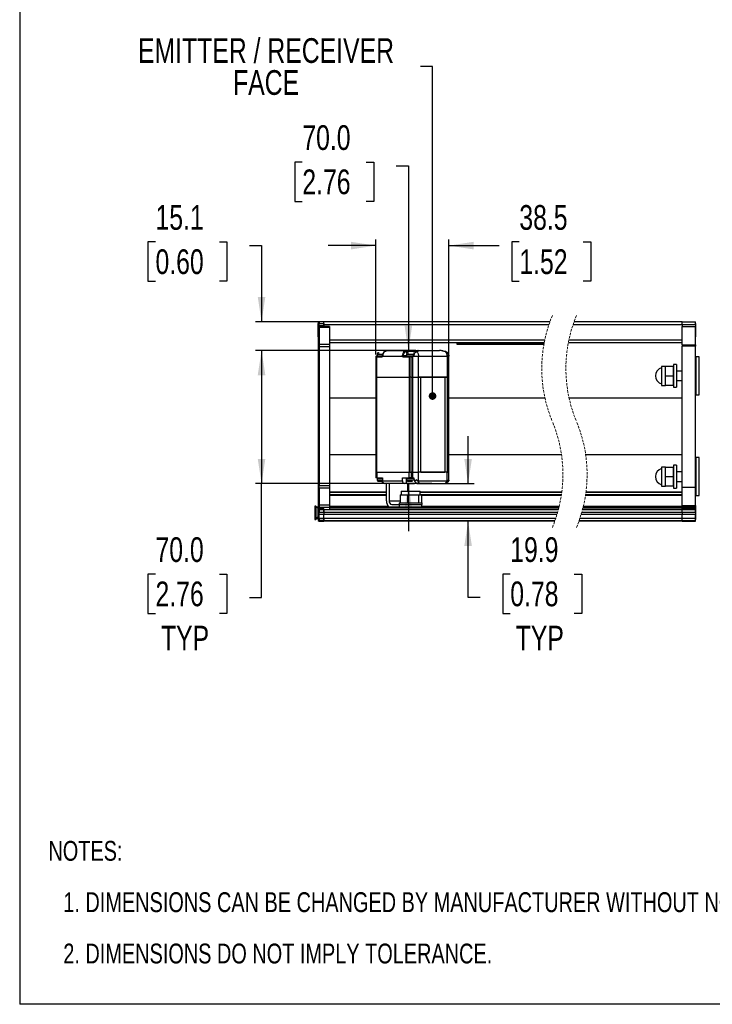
# Model space of a CAD drawing. Header units: millimetres. Extents: x 0 to 1118, y 0 to 864.
# Tile 1 of 22: x 0 to 364, y 0 to 518. Entities that reach past the tile are written whole.
import ezdxf

# ---------------------------------------------------------------- set-up
doc = ezdxf.new("R2010")
doc.units = ezdxf.units.MM
doc.linetypes.add('HIDDEN', pattern=[1.905, 1.27, -0.635])
doc.layers.add('DIMENSIONS', color=140, linetype='Continuous', lineweight=25)
doc.layers.add('TEXT', color=140, linetype='Continuous', lineweight=25)
doc.styles.add('SLDTEXTSTYLE0', font='TXT', dxfattribs={"width": 0.75})
doc.dimstyles.new('SLDDIMSTYLE0', dxfattribs={"dimtxt": 13, "dimasz": 13, "dimexe": 0, "dimexo": 0.0625, "dimgap": 3.25, "dimtad": 0, "dimtih": 1, "dimtoh": 1, "dimdec": 1, "dimrnd": 1e-09, "dimzin": 12, "dimdsep": 46, "dimtxsty": 'SLDTEXTSTYLE0', "dimsah": 1, "dimcen": 0.09, "dimadec": 0, "dimazin": 3, "dimtfac": 1, "dimtdec": 1, "dimtmove": 0, "dimatfit": 0, "dimfxl": 0, "dimfrac": 2, "dimtolj": 1, "dimtzin": 12, "dimarcsym": 0})
doc.dimstyles.new('SLDDIMSTYLE1', dxfattribs={"dimtxt": 13, "dimasz": 13, "dimexe": 0, "dimexo": 0.0625, "dimgap": 3.25, "dimtad": 0, "dimtih": 1, "dimtoh": 1, "dimdec": 1, "dimrnd": 1e-09, "dimzin": 4, "dimdsep": 46, "dimtxsty": 'SLDTEXTSTYLE0', "dimsah": 1, "dimcen": 0.09, "dimadec": 0, "dimazin": 1, "dimtfac": 1, "dimtdec": 1, "dimtofl": 0, "dimtmove": 0, "dimatfit": 3, "dimfxl": 0, "dimfrac": 2, "dimtolj": 1, "dimtzin": 12, "dimarcsym": 0})
doc.dimstyles.new('SLDDIMSTYLE2', dxfattribs={"dimtxt": 13, "dimasz": 13, "dimexe": 0, "dimexo": 0.0625, "dimgap": 3.25, "dimtad": 0, "dimtih": 1, "dimtoh": 1, "dimdec": 1, "dimrnd": 1e-09, "dimzin": 4, "dimdsep": 46, "dimtxsty": 'SLDTEXTSTYLE0', "dimsah": 1, "dimcen": 0.09, "dimadec": 0, "dimazin": 1, "dimtfac": 1, "dimtdec": 1, "dimtmove": 0, "dimatfit": 0, "dimfxl": 0, "dimfrac": 2, "dimtolj": 1, "dimtzin": 12, "dimarcsym": 0})
doc.dimstyles.new('SLDDIMSTYLE3', dxfattribs={"dimtxt": 0.18, "dimasz": 4, "dimexe": 0, "dimexo": 0.0625, "dimgap": 0, "dimtad": 0, "dimtih": 1, "dimtoh": 1, "dimdec": 0, "dimrnd": 1e-09, "dimzin": 0, "dimdsep": 46, "dimtxsty": 'Standard', "dimblk1": 'DOT', "dimblk2": 'DOT', "dimsah": 1, "dimcen": 0.09, "dimadec": 0, "dimazin": 0, "dimtfac": 4, "dimtdec": 0, "dimtofl": 0, "dimtmove": 0, "dimatfit": 3, "dimldrblk": 'DOT', "dimfxl": 0, "dimfrac": 2, "dimtolj": 1, "dimtzin": 0, "dimarcsym": 0})

# ---------------------------------------------------------------- blocks, each defined once
blk = doc.blocks.new('SW_NOTE_0_2')
at = {"layer": 'TEXT', "color": 0, "attachment_point": 1, "style": 'SLDTEXTSTYLE0'}
for s, insert, char_height in [('NOTES:', (0, 13.46), 10.439), ('1. DIMENSIONS CAN BE CHANGED BY MANUFACTURER WITHOUT NOTICE.', (7.83, -13.54), 10.4394), ('2. DIMENSIONS DO NOT IMPLY TOLERANCE.', (7.83, -40.54), 10.4394)]:
    blk.add_mtext(s, dxfattribs=dict(at, insert=insert, char_height=char_height))
blk = doc.blocks.new('_D')
at = {"layer": 'DIMENSIONS'}
for p, q in [((71.47, 400.91), (67.51, 400.91)), ((67.51, 400.91), (67.51, 380.27)), ((105.09, 400.91), (109.05, 400.91)), ((109.05, 400.91), (109.05, 380.27)), ((120.93, 398.99), (127.28, 398.99)), ((127.28, 398.99), (127.28, 358.99)), ((67.51, 380.27), (71.47, 380.27)), ((109.05, 380.27), (105.09, 380.27)), ((158.84, 358.99), (124.1, 358.99)), ((191.85, 343.85), (124.1, 343.85)), ((127.28, 343.85), (127.28, 318.85))]:
    blk.add_line(p, q, dxfattribs=at)
for points in [[(127.28, 358.99), (129.28, 371.99), (125.28, 371.99)], [(127.28, 343.85), (125.28, 330.85), (129.28, 330.85)]]:
    blk.add_solid(points, dxfattribs=at)
at = {"layer": 'DIMENSIONS', "char_height": 13, "attachment_point": 1, "style": 'SLDTEXTSTYLE0'}
for s, insert in [('15.1', (71.47, 420.3)), ('0.60', (71.47, 397.03))]:
    blk.add_mtext(s, dxfattribs=dict(at, insert=insert))
blk = doc.blocks.new('_D_1')
at = {"layer": 'DIMENSIONS'}
for p, q in [((208.4, 343.85), (124.1, 343.85)), ((127.28, 343.85), (127.28, 273.85)), ((216.83, 273.85), (124.1, 273.85)), ((127.28, 213.99), (127.28, 273.85)), ((71.47, 226.22), (67.51, 226.22)), ((67.51, 226.22), (67.51, 205.59)), ((105.09, 226.22), (109.05, 226.22)), ((109.05, 226.22), (109.05, 205.59)), ((120.93, 213.99), (127.28, 213.99)), ((67.51, 205.59), (71.47, 205.59)), ((109.05, 205.59), (105.09, 205.59))]:
    blk.add_line(p, q, dxfattribs=at)
for points in [[(127.28, 343.85), (125.28, 330.85), (129.28, 330.85)], [(127.28, 273.85), (129.28, 286.85), (125.28, 286.85)]]:
    blk.add_solid(points, dxfattribs=at)
at = {"layer": 'DIMENSIONS', "char_height": 13, "attachment_point": 1, "style": 'SLDTEXTSTYLE0'}
for s, insert in [('70.0', (71.47, 245.62)), ('2.76', (71.47, 222.34)), ('TYP', (74.34, 199.07))]:
    blk.add_mtext(s, dxfattribs=dict(at, insert=insert))
blk = doc.blocks.new('_D_2')
at = {"layer": 'DIMENSIONS'}
for p, q in [((235.97, 273.85), (235.97, 298.85)), ((224.31, 273.85), (239.15, 273.85)), ((235.97, 213.99), (235.97, 253.99)), ((258.16, 226.22), (254.19, 226.22)), ((254.19, 226.22), (254.19, 205.59)), ((291.77, 226.22), (295.74, 226.22)), ((295.74, 226.22), (295.74, 205.59)), ((242.32, 213.99), (235.97, 213.99)), ((254.19, 205.59), (258.16, 205.59)), ((295.74, 205.59), (291.77, 205.59))]:
    blk.add_line(p, q, dxfattribs=at)
for points in [[(235.97, 273.85), (237.97, 286.85), (233.97, 286.85)], [(235.97, 253.99), (233.97, 240.99), (237.97, 240.99)]]:
    blk.add_solid(points, dxfattribs=at)
at = {"layer": 'DIMENSIONS', "char_height": 13, "attachment_point": 1, "style": 'SLDTEXTSTYLE0'}
for s, insert in [('19.9', (258.16, 245.62)), ('0.78', (258.16, 222.34)), ('TYP', (261.02, 199.07))]:
    blk.add_mtext(s, dxfattribs=dict(at, insert=insert))
blk = doc.blocks.new('_D_3')
at = {"layer": 'DIMENSIONS'}
for p, q in [((187.36, 398.99), (162.36, 398.99)), ((187.36, 341.72), (187.36, 402.17)), ((225.85, 342.12), (225.85, 402.17)), ((225.85, 398.99), (252.37, 398.99)), ((262.93, 400.91), (258.97, 400.91)), ((258.97, 400.91), (258.97, 380.27)), ((296.55, 400.91), (300.51, 400.91)), ((300.51, 400.91), (300.51, 380.27)), ((258.97, 380.27), (262.93, 380.27)), ((300.51, 380.27), (296.55, 380.27))]:
    blk.add_line(p, q, dxfattribs=at)
for points in [[(187.36, 398.99), (174.36, 400.99), (174.36, 396.99)], [(225.85, 398.99), (238.85, 396.99), (238.85, 400.99)]]:
    blk.add_solid(points, dxfattribs=at)
at = {"layer": 'DIMENSIONS', "char_height": 13, "attachment_point": 1, "style": 'SLDTEXTSTYLE0'}
for s, insert in [('38.5', (262.93, 420.3)), ('1.52', (262.93, 397.03))]:
    blk.add_mtext(s, dxfattribs=dict(at, insert=insert))
blk = doc.blocks.new('_D_4')
at = {"layer": 'DIMENSIONS'}
for p, q in [((148.74, 442.91), (144.77, 442.91)), ((144.77, 442.91), (144.77, 422.27)), ((182.35, 442.91), (186.32, 442.91)), ((186.32, 442.91), (186.32, 422.27)), ((198.19, 440.99), (204.54, 440.99)), ((204.54, 440.99), (204.54, 343.85)), ((144.77, 422.27), (148.74, 422.27)), ((186.32, 422.27), (182.35, 422.27)), ((204.79, 343.85), (207.71, 343.85)), ((203.74, 273.85), (207.71, 273.85)), ((204.54, 273.85), (204.54, 248.85))]:
    blk.add_line(p, q, dxfattribs=at)
for points in [[(204.54, 343.85), (206.54, 356.85), (202.54, 356.85)], [(204.54, 273.85), (202.54, 260.85), (206.54, 260.85)]]:
    blk.add_solid(points, dxfattribs=at)
at = {"layer": 'DIMENSIONS', "char_height": 13, "attachment_point": 1, "style": 'SLDTEXTSTYLE0'}
for s, insert in [('70.0', (148.74, 462.3)), ('2.76', (148.74, 439.03))]:
    blk.add_mtext(s, dxfattribs=dict(at, insert=insert))
blk = doc.blocks.new('SW_NOTE_0_3')
at = {"layer": 'TEXT', "color": 0, "char_height": 13, "attachment_point": 2, "style": 'SLDTEXTSTYLE0'}
for s, insert in [('EMITTER / RECEIVER', (-81.3, 14.89)), ('FACE', (-81.27, -1.92))]:
    blk.add_mtext(s, dxfattribs=dict(at, insert=insert))
blk = doc.blocks.new('_Dot')
at = {"color": 0, "linetype": 'ByBlock', "lineweight": -2}
blk.add_line((-0.5, 0), (-1, 0), dxfattribs=at)
at = {"color": 0, "linetype": 'ByBlock', "const_width": 0.5}
blk.add_lwpolyline([(-0.25, 0, 1), (0.25, 0, 1)], format="xyb", close=True, dxfattribs=at)

msp = doc.modelspace()

# ---------------------------------------------------------------- linework, layer by layer
at = {"color": 7, "linetype": 'Continuous'}
for p in [(-0.00051, 863.60028), (1117.59949, 0.00028)]:
    msp.add_line(p, (-0.00051, 0.00028), dxfattribs=at)
for p, q in [((157.09449, 350.99154), (157.09449, 357.99154)), ((157.09449, 357.99154), (157.10736, 357.99154)), ((157.60745, 358.99154), (157.10736, 358.49155)), ((157.10736, 358.49155), (157.10736, 357.99154)), ((157.10736, 357.99154), (157.60745, 357.99154)), ((157.10736, 357.99154), (157.10736, 356.99154)), ((157.60745, 358.99154), (157.60745, 357.99154)), ((160.10738, 358.99154), (157.60745, 358.99154)), ((157.60745, 356.99154), (157.60745, 357.99154)), ((157.60745, 357.99154), (160.10738, 357.99154)), ((160.10738, 357.99154), (160.10738, 358.99154)), ((160.10738, 357.99154), (160.10738, 356.99154)), ((279.06991, 358.99154), (160.10774, 358.99154)), ((160.10774, 357.49155), (160.10774, 358.99154)), ((160.10774, 357.49155), (278.54482, 357.49155)), ((160.10774, 356.49154), (160.10774, 357.49155)), ((291.24482, 357.49155), (348.67005, 357.49155)), ((348.67005, 358.99154), (291.76991, 358.99154)), ((348.67005, 358.99154), (355.67002, 358.99154)), ((348.67005, 357.49155), (348.67005, 358.99154)), ((348.67005, 357.49155), (355.67002, 357.49155)), ((348.67005, 357.49155), (348.67005, 356.49154)), ((355.67002, 357.49155), (355.67002, 358.99154)), ((355.67002, 357.99154), (355.8455, 357.99154)), ((355.67002, 357.49155), (355.67002, 356.49154)), ((355.8455, 350.99154), (355.8455, 357.99154)), ((157.10736, 356.99154), (157.60745, 356.99154)), ((157.10736, 356.99154), (157.10736, 355.99154)), ((157.60745, 356.49154), (157.10736, 355.99154)), ((157.10736, 355.69865), (157.60745, 356.0522)), ((157.10736, 355.99154), (157.10736, 355.69865)), ((157.10736, 355.69865), (157.10736, 346.57733)), ((157.60745, 356.49154), (157.60745, 356.99154)), ((157.60745, 356.99154), (160.10738, 356.99154)), ((157.60745, 356.49154), (157.60745, 356.0522)), ((163.10741, 356.49154), (157.60745, 356.49154)), ((157.60745, 356.0522), (157.60745, 346.93089)), ((157.60745, 356.0522), (163.10741, 356.0522)), ((160.10738, 356.99154), (160.10738, 356.49154)), ((163.10741, 356.49154), (163.10741, 356.0522)), ((163.10741, 356.0522), (163.10741, 346.93089)), ((348.67005, 356.49154), (355.67002, 356.49154)), ((348.67005, 346.78444), (348.67005, 356.49154)), ((355.67002, 346.78444), (355.67002, 356.49154)), ((157.10736, 350.99154), (157.09449, 350.99154)), ((157.60745, 346.93089), (157.10736, 346.57733)), ((157.60745, 346.93089), (157.60745, 345.87022)), ((163.10741, 346.93089), (157.60745, 346.93089)), ((163.10741, 349.49155), (276.34449, 349.49155)), ((163.10741, 347.99155), (276.03967, 347.99155)), ((163.10741, 346.93089), (163.10741, 345.87022)), ((230.27969, 347.89624), (230.27969, 347.99155)), ((276.02142, 347.89624), (230.27969, 347.89624)), ((230.27969, 347.89624), (230.27969, 347.6079)), ((275.967, 347.6079), (230.27969, 347.6079)), ((230.27969, 346.9023), (230.27969, 347.6079)), ((288.73967, 347.99155), (348.67005, 347.99155)), ((289.04449, 349.49155), (348.67005, 349.49155)), ((355.8455, 350.99154), (355.67002, 350.99154)), ((157.10736, 346.57733), (157.10736, 345.87022)), ((157.10736, 345.87022), (157.60745, 345.87022)), ((157.10736, 345.87022), (157.10736, 272.61286)), ((157.60745, 345.87022), (163.10741, 345.87022)), ((157.60745, 345.87022), (157.60745, 272.61286)), ((163.10741, 345.87022), (163.10741, 272.61286)), ((188.0417, 341.75081), (188.0417, 340.91748)), ((191.15103, 341.75081), (188.0417, 341.75081)), ((188.87497, 342.58414), (189.13568, 342.58414)), ((193.12264, 343.84547), (203.51709, 343.84547)), ((203.51709, 343.84547), (209.67115, 343.84547)), ((203.59803, 341.75081), (203.59803, 340.91748)), ((207.37887, 341.75081), (203.59803, 341.75081)), ((203.79985, 343.44546), (209.27967, 343.44546)), ((203.79985, 342.29463), (203.79985, 343.44546)), ((204.43131, 342.58414), (204.69202, 342.58414)), ((207.27647, 342.58414), (207.76464, 342.58414)), ((208.85361, 343.26401), (208.59326, 343.22145)), ((209.067, 343.17637), (208.82465, 343.13617)), ((209.67115, 343.84547), (220.90961, 343.84547)), ((224.32364, 343.22085), (224.04696, 343.26347)), ((224.18476, 343.17637), (224.44857, 343.13617)), ((275.83892, 346.9023), (230.27969, 346.9023)), ((348.67005, 346.78444), (355.67002, 346.78444)), ((348.67005, 346.78444), (348.67005, 346.07733)), ((355.67002, 346.07733), (348.67005, 346.07733)), ((348.67005, 271.99155), (348.67005, 346.07733)), ((355.67002, 346.78444), (355.67002, 346.07733)), ((355.67002, 271.99155), (355.67002, 346.07733)), ((187.9455, 340.44547), (187.3597, 340.44547)), ((187.3597, 340.44547), (187.3597, 329.84547)), ((188.22826, 340.84546), (187.75965, 340.84546)), ((187.9455, 340.44547), (190.43554, 340.44547)), ((187.9455, 329.84547), (187.9455, 340.44547)), ((190.88031, 340.91748), (188.0417, 340.91748)), ((190.71842, 340.84546), (188.22826, 340.84546)), ((188.7926, 340.91748), (188.79164, 340.89547)), ((188.79164, 340.89547), (188.79164, 340.84546)), ((190.84514, 340.89547), (188.79164, 340.89547)), ((190.92549, 340.84546), (201.47158, 340.84546)), ((201.96141, 340.44547), (204.92054, 340.44547)), ((201.98334, 341.24547), (203.59803, 341.24547)), ((205.20342, 340.84546), (202.24429, 340.84546)), ((206.82789, 340.91748), (203.59803, 340.91748)), ((204.34893, 340.91748), (204.34798, 340.89547)), ((204.34798, 340.89547), (204.34798, 340.84546)), ((204.98301, 340.89547), (204.34798, 340.89547)), ((206.01584, 340.44547), (204.92054, 340.44547)), ((204.92054, 340.44547), (204.92054, 329.84547)), ((206.15269, 340.84546), (205.20342, 340.84546)), ((206.01584, 340.44547), (206.44749, 340.44547)), ((206.01584, 329.84547), (206.01584, 340.44547)), ((206.79308, 340.89547), (206.09797, 340.89547)), ((206.58423, 340.84546), (206.15269, 340.84546)), ((206.44749, 340.44547), (206.70546, 340.48513)), ((206.6933, 340.84184), (206.52951, 340.81321)), ((206.58423, 340.84546), (206.75434, 340.86531)), ((206.70546, 340.48513), (206.70546, 329.84547)), ((207.28279, 340.84546), (208.38083, 340.84546)), ((208.38083, 340.84546), (209.85283, 340.84546)), ((209.85283, 329.84547), (209.85283, 340.84546)), ((209.85283, 340.84546), (224.97059, 340.84546)), ((224.97059, 340.84546), (224.97059, 329.84547)), ((225.84928, 329.84547), (225.84928, 340.8955)), ((356.00405, 320.49155), (356.00405, 340.49154)), ((357.50406, 340.49154), (356.00405, 340.49154)), ((357.50406, 320.49155), (357.50406, 340.49154)), ((337.8195, 332.99155), (337.50408, 332.99155)), ((339.8196, 335.47106), (337.8195, 335.47106)), ((337.8195, 335.47106), (337.8195, 330.47106)), ((339.8196, 335.50538), (344.03007, 335.50538)), ((339.8196, 330.49154), (339.8196, 335.50538)), ((344.03007, 330.49154), (344.03007, 335.50538)), ((344.05606, 332.99155), (344.03007, 332.99155)), ((345.65609, 336.49155), (344.05606, 336.49155)), ((344.05606, 336.49155), (344.05606, 330.49154)), ((345.65609, 336.49155), (345.65609, 330.49154)), ((348.67005, 332.99155), (345.65609, 332.99155)), ((356.00405, 332.99155), (355.67002, 332.99155)), ((187.3597, 329.84547), (187.3597, 279.84546)), ((187.9455, 329.84547), (187.3597, 329.84547)), ((187.9455, 279.84546), (187.9455, 329.84547)), ((187.9455, 329.84547), (204.92054, 329.84547)), ((204.92054, 329.84547), (204.92054, 279.84546)), ((206.01584, 329.84547), (204.92054, 329.84547)), ((206.01584, 279.84546), (206.01584, 329.84547)), ((206.01584, 329.84547), (206.70546, 329.84547)), ((206.70546, 329.84547), (206.70546, 279.84546)), ((206.70546, 329.84547), (209.85283, 329.84547)), ((209.85283, 279.84546), (209.85283, 329.84547)), ((209.85283, 329.84547), (211.04778, 329.84547)), ((224.97059, 329.84547), (209.85283, 329.84547)), ((211.04778, 279.84546), (211.04778, 329.84547)), ((211.04778, 329.84547), (223.77564, 329.84547)), ((223.77564, 329.84547), (223.77564, 279.84546)), ((223.77564, 329.84547), (224.97059, 329.84547)), ((224.97059, 329.84547), (224.97059, 279.84546)), ((224.97059, 329.84547), (225.84928, 329.84547)), ((225.84928, 279.84546), (225.84928, 329.84547)), ((337.50408, 327.99154), (337.8195, 327.99154)), ((337.8195, 330.47106), (337.8195, 325.47107)), ((339.8196, 330.49154), (344.03007, 330.49154)), ((339.8196, 325.47772), (339.8196, 330.49154)), ((344.03007, 325.47772), (344.03007, 330.49154)), ((344.03007, 327.99154), (344.05606, 327.99154)), ((344.05606, 330.49154), (344.05606, 324.49154)), ((345.65609, 330.49154), (345.65609, 324.49154)), ((345.65609, 327.99154), (348.67005, 327.99154)), ((355.67002, 327.99154), (356.00405, 327.99154)), ((337.8195, 325.47107), (339.85286, 325.47107)), ((344.03007, 325.47772), (339.8196, 325.47772)), ((344.05606, 324.49154), (345.65609, 324.49154)), ((163.10741, 318.99154), (187.3597, 318.99154)), ((225.84928, 318.99154), (276.3822, 318.99154)), ((289.0822, 318.99154), (348.67005, 318.99154)), ((356.00405, 320.49155), (357.50406, 320.49155)), ((187.3597, 288.99154), (163.10741, 288.99154)), ((285.13141, 288.99154), (225.84928, 288.99154)), ((348.67005, 288.99154), (297.83141, 288.99154)), ((357.50406, 287.49154), (356.00405, 287.49154)), ((356.00405, 267.49154), (356.00405, 287.49154)), ((357.50406, 267.49154), (357.50406, 287.49154)), ((187.3597, 279.84546), (187.9455, 279.84546)), ((187.3597, 279.84546), (187.3597, 276.84547)), ((187.9455, 279.84546), (204.92054, 279.84546)), ((187.9455, 279.84546), (187.9455, 276.84547)), ((204.92054, 279.84546), (206.01584, 279.84546)), ((204.92054, 276.84547), (204.92054, 279.84546)), ((206.70546, 279.84546), (206.01584, 279.84546)), ((206.01584, 279.84546), (206.01584, 276.84547)), ((206.70546, 279.84546), (209.85283, 279.84546)), ((206.70546, 279.84546), (206.70546, 276.84547)), ((211.04778, 279.84546), (209.85283, 279.84546)), ((209.85283, 275.34546), (209.85283, 279.84546)), ((224.97059, 279.84546), (209.85283, 279.84546)), ((211.04778, 279.84546), (223.77564, 279.84546)), ((224.97059, 279.84546), (223.77564, 279.84546)), ((224.97059, 279.84546), (225.84928, 279.84546)), ((224.97059, 275.34546), (224.97059, 279.84546)), ((225.84928, 275.71234), (225.84928, 279.84546)), ((337.8195, 279.99155), (337.50408, 279.99155)), ((339.8196, 282.47106), (337.8195, 282.47106)), ((337.8195, 282.47106), (337.8195, 277.47106)), ((339.8196, 282.50537), (344.03007, 282.50537)), ((339.8196, 277.49154), (339.8196, 282.50537)), ((344.03007, 277.49154), (344.03007, 282.50537)), ((344.05606, 279.99155), (344.03007, 279.99155)), ((345.65609, 283.49155), (344.05606, 283.49155)), ((344.05606, 283.49155), (344.05606, 277.49154)), ((345.65609, 283.49155), (345.65609, 277.49154)), ((348.67005, 279.99155), (345.65609, 279.99155)), ((356.00405, 279.99155), (355.67002, 279.99155)), ((187.9455, 276.84547), (187.3597, 276.84547)), ((187.9455, 276.84547), (190.98354, 276.84547)), ((188.0417, 276.7165), (188.0417, 275.88316)), ((188.0417, 276.7165), (190.98354, 276.7165)), ((188.0417, 275.88316), (188.77388, 275.88316)), ((188.77388, 275.88316), (190.98354, 275.88316)), ((189.00944, 275.04983), (189.36313, 275.04983)), ((189.29161, 276.84547), (189.29161, 276.7165)), ((189.36313, 275.04983), (191.22101, 275.04983)), ((190.92811, 273.84547), (190.92811, 275.04983)), ((190.98354, 276.84547), (190.98354, 275.34546)), ((190.98354, 275.34546), (201.4134, 275.34546)), ((201.4134, 275.34546), (201.4134, 276.84547)), ((201.4134, 276.84547), (204.92054, 276.84547)), ((203.48478, 273.84547), (203.48478, 276.84547)), ((203.59803, 276.7165), (203.59803, 275.88316)), ((203.59803, 276.7165), (207.44849, 276.7165)), ((203.59803, 275.88316), (204.33022, 275.88316)), ((204.33022, 275.88316), (207.54684, 275.88316)), ((204.56577, 275.04983), (204.91947, 275.04983)), ((204.84794, 276.84547), (204.84794, 276.7165)), ((204.91947, 275.04983), (206.77734, 275.04983)), ((206.01584, 276.84547), (204.92054, 276.84547)), ((206.70546, 276.84547), (206.01584, 276.84547)), ((206.70546, 276.84547), (207.44849, 276.84547)), ((207.348, 276.7165), (207.348, 276.84547)), ((207.44849, 276.84547), (207.44849, 276.51201)), ((207.76464, 275.04983), (207.65353, 275.04983)), ((207.92009, 274.93309), (208.97831, 273.95546)), ((210.19138, 274.3794), (208.6059, 275.84061)), ((209.85283, 275.34546), (224.97059, 275.34546)), ((224.41698, 274.00372), (225.70361, 275.18937)), ((225.7023, 275.19073), (225.8401, 275.32742)), ((337.50408, 274.99154), (337.8195, 274.99154)), ((337.8195, 277.47106), (337.8195, 272.47106)), ((339.8196, 277.49154), (344.03007, 277.49154)), ((339.8196, 272.47771), (339.8196, 277.49154)), ((344.03007, 272.47771), (344.03007, 277.49154)), ((344.03007, 274.99154), (344.05606, 274.99154)), ((344.05606, 277.49154), (344.05606, 271.49154)), ((345.65609, 277.49154), (345.65609, 271.49154)), ((345.65609, 274.99154), (348.67005, 274.99154)), ((355.67002, 274.99154), (356.00405, 274.99154)), ((157.10736, 272.61286), (157.60745, 272.61286)), ((157.10736, 272.61286), (157.10736, 271.19865)), ((157.60745, 271.5522), (157.10736, 271.19865)), ((157.10736, 271.19865), (157.10736, 262.07733)), ((157.60745, 271.5522), (157.60745, 272.61286)), ((163.10741, 272.61286), (157.60745, 272.61286)), ((157.60745, 271.5522), (157.60745, 262.43089)), ((157.60745, 271.5522), (163.10741, 271.5522)), ((163.10741, 272.61286), (163.10741, 271.5522)), ((163.10741, 271.5522), (163.10741, 262.43089)), ((163.10741, 269.53261), (193.01654, 269.53261)), ((192.04224, 273.84547), (190.92811, 273.84547)), ((202.4721, 273.84547), (192.04224, 273.84547)), ((193.01654, 264.77102), (193.01654, 273.84547)), ((194.43072, 273.84547), (194.43072, 264.77102)), ((200.78744, 269.91647), (200.78744, 267.91646)), ((200.78744, 269.91647), (210.78743, 269.91647)), ((203.48478, 273.84547), (202.4721, 273.84547)), ((209.67926, 273.84547), (203.48478, 273.84547)), ((204.33022, 269.91647), (204.33022, 273.84547)), ((209.10538, 273.93436), (208.97831, 273.95546)), ((208.97831, 273.95546), (209.04375, 273.9309)), ((209.04375, 273.9309), (209.1415, 273.89562)), ((209.10538, 273.93436), (209.1415, 273.89562)), ((209.1415, 273.89562), (209.67926, 273.84547)), ((209.67926, 273.84547), (223.04381, 273.84547)), ((210.78743, 267.91646), (210.78743, 269.91647)), ((210.78743, 269.53261), (285.29639, 269.53261)), ((223.04381, 273.84547), (224.09571, 273.89105)), ((224.30147, 273.92704), (224.09571, 273.89105)), ((297.99638, 269.53261), (348.67005, 269.53261)), ((337.8195, 272.47106), (339.85286, 272.47106)), ((344.03007, 272.47771), (339.8196, 272.47771)), ((344.05606, 271.49154), (345.65609, 271.49154)), ((348.67005, 271.99155), (355.67002, 271.99155)), ((348.67005, 262.28444), (348.67005, 271.99155)), ((355.67002, 262.28444), (355.67002, 271.99155)), ((193.01654, 269.13261), (163.10741, 269.13261)), ((163.10741, 268.03261), (193.01654, 268.03261)), ((193.01654, 267.63261), (163.10741, 267.63261)), ((194.43072, 264.77102), (200.18078, 264.77102)), ((200.18078, 267.91646), (200.18078, 263.80295)), ((200.18078, 267.91646), (204.27455, 267.91646)), ((204.27455, 263.80295), (204.27455, 267.91646)), ((204.27455, 267.91646), (209.86677, 267.91646)), ((209.86677, 267.91646), (209.86677, 263.80295)), ((209.86677, 267.91646), (211.36511, 267.91646)), ((285.24445, 269.13261), (210.78743, 269.13261)), ((210.78743, 268.03261), (285.08986, 268.03261)), ((211.36511, 267.91646), (211.36511, 263.80295)), ((285.02938, 267.63261), (211.36511, 267.63261)), ((348.67005, 267.63261), (297.72938, 267.63261)), ((297.78986, 268.03261), (348.67005, 268.03261)), ((348.67005, 269.13261), (297.94444, 269.13261)), ((356.00405, 267.49154), (357.50406, 267.49154)), ((155.7783, 261.99971), (155.27834, 261.99971)), ((155.27834, 261.99971), (155.27834, 254.99971)), ((155.7783, 261.99971), (155.7783, 254.99971)), ((157.09449, 260.68349), (155.7783, 261.99971)), ((157.09449, 254.99154), (157.09449, 261.99154)), ((157.09449, 261.99154), (157.10736, 261.99154)), ((157.60745, 262.43089), (157.10736, 262.07733)), ((157.10736, 262.07733), (157.10736, 261.37022)), ((157.10736, 261.37022), (157.60745, 261.37022)), ((157.10736, 261.37022), (157.10736, 260.49154)), ((157.10736, 260.49154), (157.60745, 260.49154)), ((157.10736, 260.49154), (157.10736, 259.49154)), ((157.60745, 259.99154), (157.10736, 259.49154)), ((157.10736, 259.49154), (157.10736, 258.74154)), ((157.60745, 262.43089), (157.60745, 261.37022)), ((163.10741, 262.43089), (157.60745, 262.43089)), ((157.60745, 260.49154), (157.60745, 261.37022)), ((157.60745, 261.37022), (163.10741, 261.37022)), ((157.60745, 259.99154), (157.60745, 260.49154)), ((160.10738, 260.49154), (157.60745, 260.49154)), ((157.60745, 259.99154), (157.60745, 258.74154)), ((160.10738, 259.99154), (157.60745, 259.99154)), ((160.10738, 260.49154), (160.10738, 259.99154)), ((160.10738, 259.99154), (160.10738, 258.74154)), ((163.10741, 259.99154), (160.10738, 259.99154)), ((283.42601, 259.99154), (160.10774, 259.99154)), ((160.10774, 258.74154), (160.10774, 259.99154)), ((163.10741, 262.43089), (163.10741, 261.37022)), ((163.10741, 261.99154), (193.81095, 261.99154)), ((283.8092, 261.49155), (163.10741, 261.49155)), ((163.10741, 261.37022), (163.10741, 259.99154)), ((283.68526, 260.99155), (163.10741, 260.99155)), ((195.8449, 262.77102), (199.73398, 262.77102)), ((199.73398, 262.77102), (211.68376, 262.77102)), ((199.73398, 262.77102), (199.73398, 261.49155)), ((199.77296, 263.80295), (199.77296, 262.80295)), ((199.77296, 263.80295), (211.77293, 263.80295)), ((199.77296, 262.80295), (211.77293, 262.80295)), ((204.30506, 262.80295), (204.30506, 262.77102)), ((209.30506, 262.77102), (209.30506, 262.80295)), ((211.68376, 261.49155), (211.68376, 262.77102)), ((211.68376, 261.99154), (283.92936, 261.99154)), ((211.77293, 262.80295), (211.77293, 263.80295)), ((348.67005, 259.99154), (296.12601, 259.99154)), ((348.67005, 260.99155), (296.38526, 260.99155)), ((348.67005, 261.49155), (296.50919, 261.49155)), ((296.62935, 261.99154), (348.67005, 261.99154)), ((348.67005, 262.28444), (355.67002, 262.28444)), ((348.67005, 262.28444), (348.67005, 261.57733)), ((348.67005, 261.57733), (355.67002, 261.57733)), ((348.67005, 261.57733), (348.67005, 260.99155)), ((348.67005, 260.99155), (355.67002, 260.99155)), ((348.67005, 259.99154), (348.67005, 260.99155)), ((355.67002, 259.99154), (348.67005, 259.99154)), ((348.67005, 258.74154), (348.67005, 259.99154)), ((355.67002, 262.28444), (355.67002, 261.57733)), ((355.67002, 261.99154), (355.8455, 261.99154)), ((355.67002, 260.99155), (355.67002, 261.57733)), ((355.67002, 260.99155), (355.67002, 259.99154)), ((355.67002, 258.74154), (355.67002, 259.99154)), ((355.8455, 254.99154), (355.8455, 261.99154)), ((155.27834, 254.99971), (155.7783, 254.99971)), ((155.7783, 254.99971), (157.09449, 256.31593)), ((157.10736, 254.99154), (157.09449, 254.99154)), ((157.10736, 258.74154), (157.60745, 258.74154)), ((157.10736, 258.74154), (157.10736, 257.50014)), ((157.60745, 257.50014), (157.10736, 257.50014)), ((157.10736, 257.50014), (157.10736, 256.05786)), ((157.10736, 256.05786), (157.60745, 255.5771)), ((157.10736, 256.05786), (157.10736, 254.85706)), ((157.60745, 254.3763), (157.10736, 254.85706)), ((157.10736, 254.85706), (157.10736, 254.49154)), ((157.10736, 254.49154), (157.60745, 253.99155)), ((157.60745, 258.74154), (160.10738, 258.74154)), ((157.60745, 257.50014), (157.60745, 258.74154)), ((160.10738, 257.50014), (157.60745, 257.50014)), ((157.60745, 255.5771), (157.60745, 257.50014)), ((157.60745, 255.5771), (160.10738, 255.5771)), ((157.60745, 255.5771), (157.60745, 254.3763)), ((160.10738, 254.3763), (157.60745, 254.3763)), ((157.60745, 253.99155), (157.60745, 254.3763)), ((157.60745, 253.99155), (160.10738, 253.99155)), ((160.10738, 258.74154), (160.10738, 257.50014)), ((160.10738, 255.5771), (160.10738, 257.50014)), ((160.10738, 256.74971), (160.10774, 256.74971)), ((160.10774, 256.74154), (160.10738, 256.74154)), ((160.10738, 255.5771), (160.10738, 254.3763)), ((160.10738, 253.99155), (160.10738, 254.3763)), ((160.10774, 258.74154), (283.08039, 258.74154)), ((160.10774, 258.74154), (160.10774, 257.50014)), ((282.71311, 257.50014), (160.10774, 257.50014)), ((160.10774, 255.5771), (160.10774, 257.50014)), ((160.10774, 255.5771), (282.09593, 255.5771)), ((160.10774, 254.3763), (160.10774, 255.5771)), ((160.10774, 254.3763), (281.68022, 254.3763)), ((160.10774, 253.99155), (160.10774, 254.3763)), ((281.542, 253.99155), (160.10774, 253.99155)), ((348.67005, 253.99155), (294.24199, 253.99155)), ((294.38021, 254.3763), (348.67005, 254.3763)), ((294.79593, 255.5771), (348.67005, 255.5771)), ((348.67005, 257.50014), (295.41311, 257.50014)), ((295.78039, 258.74154), (348.67005, 258.74154)), ((348.67005, 258.74154), (355.67002, 258.74154)), ((348.67005, 258.74154), (348.67005, 257.50014)), ((355.67002, 257.50014), (348.67005, 257.50014)), ((348.67005, 255.5771), (348.67005, 257.50014)), ((348.67005, 255.5771), (355.67002, 255.5771)), ((348.67005, 254.3763), (348.67005, 255.5771)), ((348.67005, 254.3763), (355.67002, 254.3763)), ((348.67005, 253.99155), (348.67005, 254.3763)), ((348.67005, 253.99155), (355.67002, 253.99155)), ((355.67002, 258.74154), (355.67002, 257.50014)), ((355.67002, 255.5771), (355.67002, 257.50014)), ((355.67002, 254.3763), (355.67002, 255.5771)), ((355.8455, 254.99154), (355.67002, 254.99154)), ((355.67002, 253.99155), (355.67002, 254.3763))]:
    msp.add_line(p, q)
at = {"flags": 128}
for points in [[(206.01584, 340.44547), (206.01846, 340.52351), (206.02633, 340.59853), (206.03896, 340.66769), (206.05589, 340.72831), (206.07663, 340.77805), (206.10036, 340.81502), (206.12599, 340.83777), (206.15269, 340.84546)], [(206.44749, 340.44547), (206.45012, 340.52351), (206.45786, 340.59853), (206.4705, 340.66769), (206.48755, 340.72831), (206.50829, 340.77805), (206.53189, 340.81502), (206.55764, 340.83777), (206.58423, 340.84546)], [(225.77811, 340.84549), (225.6992, 340.84549), (225.40439, 340.84547), (224.97059, 340.84546)]]:
    msp.add_lwpolyline(points, dxfattribs=at)
at = {"color": 7, "linetype": 'HIDDEN', "lineweight": 18}
for centre, start, end in [((347.11595, 334.32904), 157.3801351, 202.6198649), ((359.81595, 334.32904), 157.3801351, 202.6198649), ((213.49596, 278.65405), 337.3801351, 22.6198649), ((226.19596, 278.65405), 337.3801351, 22.6198649)]:
    msp.add_arc(centre, 72.3775, start, end, dxfattribs=at)
for centre, radius, start, end in [((188.87494, 341.7509), 0.83324, 89.9979403, 180.006158), ((193.54481, 341.36214), 2.51895, 99.6482438, 181.2545009), ((203.93934, 341.3622), 2.51891, 99.6501006, 181.2558437), ((203.44642, 343.49556), 0.35697, 351.9317746, 78.5811391), ((204.43127, 341.7509), 0.83324, 89.9979403, 180.006158), ((221.39112, 340.93662), 3.58063, 358.5410646, 38.7202347), ((187.75953, 340.44563), 0.39983, 89.9835728, 180.0228309), ((188.29893, 340.49556), 0.35697, 101.4186807, 188.0663934), ((190.78916, 340.49541), 0.35713, 101.4241125, 188.0381931), ((190.69169, 341.12824), 0.28404, 275.4010039, 343.0570024), ((202.31503, 340.49541), 0.35713, 101.4241125, 188.0381931), ((202.27092, 341.12811), 0.2839, 196.9271914, 264.6189849), ((204.09113, 341.08228), 0.23697, 224.0645006, 267.9704025), ((205.27416, 340.49541), 0.35713, 101.4241125, 188.0381931), ((338.99025, 330.49143), 4.42194, 105.371757, 180.0887067), ((338.99009, 330.49155), 4.42178, 180.0902709, 254.5080471), ((338.99026, 277.49142), 4.42196, 105.3719299, 180.0885338), ((188.87493, 275.88306), 0.83323, 179.9930582, 270.0027155), ((192.2978, 275.14945), 1.3288, 171.5174068, 258.9114548), ((202.74963, 275.16496), 1.34837, 172.3068199, 258.1220417), ((204.43126, 275.88306), 0.83323, 179.9930582, 270.0027155), ((211.17643, 276.76558), 3.73655, 183.8912306, 209.3684154), ((204.43016, 268.84588), 8.14635, 50.4225164, 59.1634719), ((207.45354, 272.87347), 3.12467, 28.8126316, 46.0955898), ((219.98238, 281.31498), 8.08295, 300.9016009, 310.0188776), ((223.44709, 275.95465), 2.17862, 292.5620046, 328.8771682), ((223.03527, 277.3004), 3.05505, 314.590938, 331.4561618), ((338.99009, 277.49154), 4.42178, 180.0901498, 254.5080473), ((197.67639, 264.62634), 4.6621, 178.2216639, 222.2525077), ((196.19849, 264.52102), 1.78536, 171.9505836, 258.5769979)]:
    msp.add_arc(centre, radius, start, end)
for points, knots in [([(192.83975, 343.44546), (192.62631, 343.41306), (192.16189, 343.34257), (191.5866, 342.81736), (191.17571, 342.09581), (191.07432, 341.53077), (191.02312, 341.24547)], [0, 0, 0, 0, 0.205534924, 0.447208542, 0.720879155, 1, 1, 1, 1]), ([(201.98334, 341.24547), (202.03455, 341.53077), (202.13596, 342.09578), (202.54669, 342.81739), (203.12199, 343.34256), (203.58641, 343.41306), (203.79985, 343.44546)], [0, 0, 0, 0, 0.279126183, 0.552782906, 0.794461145, 1, 1, 1, 1]), ([(208.14503, 342.71962), (208.09398, 342.69941), (207.88493, 342.61665), (207.60614, 342.28996), (207.33732, 341.80986), (207.26139, 341.43514), (207.22295, 341.24545)], [0, 0, 0, 0, 0.090515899, 0.370666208, 0.681411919, 1, 1, 1, 1]), ([(208.82465, 343.13617), (208.66003, 343.07673), (208.31375, 342.95168), (207.9112, 342.51791), (207.60569, 341.96138), (207.51698, 341.52988), (207.47102, 341.30634)], [0, 0, 0, 0, 0.215616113, 0.453572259, 0.716910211, 1, 1, 1, 1]), ([(208.82465, 343.13617), (208.801, 343.15715), (208.75599, 343.19707), (208.67301, 343.22772), (208.58962, 343.22647), (208.51368, 343.19111), (208.45324, 343.12682), (208.41185, 343.04064), (208.39026, 342.93888), (208.39411, 342.8675), (208.39609, 342.83073)], [0, 0, 0, 0, 0.1286773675, 0.2449259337, 0.3534292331, 0.4620278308, 0.5787411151, 0.7080238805, 0.8495886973, 1, 1, 1, 1]), ([(209.45264, 343.63624), (209.40851, 343.55812), (209.27391, 343.31982), (208.99006, 343.2814), (208.79925, 343.25557)], [0, 0, 0, 0, 0.3278168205, 1, 1, 1, 1]), ([(209.067, 343.17637), (209.04623, 343.19446), (209.00355, 343.23163), (208.92764, 343.26437), (208.87521, 343.26174), (208.85206, 343.26058)], [0, 0, 0, 0, 0.3459968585, 0.7112347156, 1, 1, 1, 1]), ([(209.81456, 343.75622), (209.80596, 343.68816), (209.78361, 343.51121), (209.49444, 343.27656), (209.22872, 343.21428), (209.067, 343.17637)], [0, 0, 0, 0, 0.196557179, 0.511036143, 1, 1, 1, 1]), ([(209.067, 343.17637), (209.18407, 343.02244), (209.42628, 342.70398), (209.66424, 342.13159), (209.82364, 341.50508), (209.84302, 341.06712), (209.85283, 340.84546)], [0, 0, 0, 0, 0.2305048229, 0.4768907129, 0.735243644, 1, 1, 1, 1]), ([(209.27967, 343.44546), (209.28552, 343.49783), (209.2972, 343.60227), (209.38737, 343.73441), (209.51679, 343.8273), (209.61979, 343.83942), (209.67115, 343.84547)], [0, 0, 0, 0, 0.252489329, 0.503541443, 0.752438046, 1, 1, 1, 1]), ([(209.34797, 343.37241), (209.34958, 343.40008), (209.35302, 343.45915), (209.39076, 343.54618), (209.45745, 343.62712), (209.52225, 343.658), (209.55564, 343.67391)], [0, 0, 0, 0, 0.212206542, 0.452999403, 0.718190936, 1, 1, 1, 1]), ([(209.74876, 343.79866), (209.73041, 343.79988), (209.66986, 343.8039), (209.61295, 343.78062), (209.57328, 343.7644)], [0, 0, 0, 0, 0.3030885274, 1, 1, 1, 1]), ([(209.67115, 343.84547), (209.74951, 343.82905), (209.82901, 343.81238), (209.81476, 343.75702), (209.81456, 343.75622)], [0, 0, 0, 0, 0.985597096, 1, 1, 1, 1]), ([(224.18476, 343.17637), (223.92269, 343.22486), (223.39023, 343.32338), (222.60063, 343.57216), (221.77445, 343.7867), (221.19871, 343.82582), (220.90961, 343.84547)], [0, 0, 0, 0, 0.238397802, 0.484353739, 0.741067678, 1, 1, 1, 1]), ([(224.01072, 343.26052), (223.79408, 343.29543), (223.32282, 343.37136), (222.59143, 343.57942), (222.03799, 343.73792), (221.72522, 343.76487), (221.69555, 343.76743)], [0, 0, 0, 0, 0.277231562, 0.603061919, 0.962345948, 1, 1, 1, 1]), ([(223.99534, 343.26092), (224.02028, 343.26272), (224.06984, 343.26628), (224.13752, 343.23087), (224.16911, 343.19442), (224.18476, 343.17637)], [0, 0, 0, 0, 0.338254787, 0.672201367, 1, 1, 1, 1]), ([(224.32304, 343.21911), (224.34537, 343.21235), (224.39517, 343.19727), (224.42959, 343.15789), (224.44857, 343.13617)], [0, 0, 0, 0, 0.448414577, 1, 1, 1, 1]), ([(224.44857, 343.13617), (224.61319, 343.07672), (224.95949, 342.95165), (225.36201, 342.51777), (225.6677, 341.96124), (225.7563, 341.52963), (225.80219, 341.30604)], [0, 0, 0, 0, 0.215596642, 0.453543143, 0.716912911, 1, 1, 1, 1]), ([(225.12556, 341.24545), (225.08474, 341.43239), (225.00411, 341.80167), (224.82242, 342.20221), (224.65298, 342.36044), (224.62083, 342.39047)], [0, 0, 0, 0, 0.453758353, 0.896335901, 1, 1, 1, 1]), ([(190.43554, 340.44547), (190.48534, 340.45085), (190.58836, 340.46198), (190.72674, 340.5505), (190.84673, 340.67833), (190.89842, 340.78803), (190.92549, 340.84546)], [0, 0, 0, 0, 0.222024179, 0.459375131, 0.716941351, 1, 1, 1, 1]), ([(190.92549, 340.84546), (190.90154, 340.86705), (190.86226, 340.90245), (190.82055, 340.97187), (190.83768, 340.98987), (190.83906, 340.99133)], [0, 0, 0, 0, 0.5894947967, 0.9667738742, 1, 1, 1, 1]), ([(190.90856, 341.29109), (190.9013, 341.23806), (190.88726, 341.13551), (190.85259, 341.038), (190.83584, 340.99091)], [0, 0, 0, 0, 0.517090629, 1, 1, 1, 1]), ([(190.83906, 340.99133), (190.84961, 341.00613), (190.87856, 341.04675), (190.93043, 341.04596), (190.9634, 341.04546)], [0, 0, 0, 0, 0.364376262, 1, 1, 1, 1]), ([(191.02312, 341.24547), (190.99821, 341.24973), (190.96329, 341.25571), (190.89223, 341.29022), (190.96651, 341.31065), (191.00138, 341.30852), (191.02646, 341.30699)], [0, 0, 0, 0, 0.361233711, 0.506379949, 0.644935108, 1, 1, 1, 1]), ([(191.02646, 341.30699), (191.01603, 341.22687), (190.99562, 341.07011), (190.94852, 340.91923), (190.92549, 340.84546)], [0, 0, 0, 0, 0.5110891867, 1, 1, 1, 1]), ([(201.47158, 340.84546), (201.45038, 340.91923), (201.40701, 341.0701), (201.41629, 341.22687), (201.42103, 341.30699)], [0, 0, 0, 0, 0.488937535, 1, 1, 1, 1]), ([(201.42103, 341.30699), (201.46421, 341.3059), (201.55837, 341.3035), (201.70304, 341.28965), (201.84765, 341.27184), (201.94058, 341.25378), (201.98334, 341.24547)], [0, 0, 0, 0, 0.228708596, 0.498704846, 0.769343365, 1, 1, 1, 1]), ([(201.99932, 341.04545), (201.95676, 341.04187), (201.86379, 341.03404), (201.72545, 340.9887), (201.58904, 340.92915), (201.50921, 340.87228), (201.47158, 340.84547)], [0, 0, 0, 0, 0.223206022, 0.487564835, 0.758426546, 1, 1, 1, 1]), ([(201.47158, 340.84547), (201.49857, 340.78847), (201.55043, 340.67895), (201.66969, 340.55095), (201.80811, 340.46163), (201.91126, 340.45076), (201.96141, 340.44547)], [0, 0, 0, 0, 0.281257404, 0.540437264, 0.776566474, 1, 1, 1, 1]), ([(201.99932, 341.04545), (201.98901, 341.0783), (201.96848, 341.14377), (201.9784, 341.21165), (201.98334, 341.24547)], [0, 0, 0, 0, 0.501828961, 1, 1, 1, 1]), ([(206.70546, 340.48513), (206.699, 340.50992), (206.68599, 340.5598), (206.6737, 340.63486), (206.66685, 340.70652), (206.67018, 340.75228), (206.67173, 340.77358)], [0, 0, 0, 0, 0.262992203, 0.52927912, 0.78098743, 1, 1, 1, 1]), ([(206.67173, 340.77358), (206.67459, 340.79025), (206.67954, 340.81907), (206.69779, 340.85405), (206.72633, 340.87148), (206.74503, 340.86736), (206.75434, 340.86531)], [0, 0, 0, 0, 0.353749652, 0.61144133, 0.806623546, 1, 1, 1, 1]), ([(207.28279, 340.84546), (207.20537, 340.76807), (207.04103, 340.60379), (206.82155, 340.52618), (206.70546, 340.48513)], [0, 0, 0, 0, 0.471099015, 1, 1, 1, 1]), ([(207.01815, 341.07918), (206.97645, 341.03162), (206.89121, 340.9344), (206.77134, 340.8857), (206.71011, 340.86082)], [0, 0, 0, 0, 0.489258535, 1, 1, 1, 1]), ([(207.28279, 340.84546), (207.2586, 340.86319), (207.20985, 340.89891), (207.14257, 340.95208), (207.07781, 341.0029), (207.04798, 341.03825), (207.00715, 341.06879), (207.03227, 341.08393), (207.0598, 341.06224), (207.08341, 341.05178), (207.09766, 341.04546)], [0, 0, 0, 0, 0.202740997, 0.408479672, 0.59244182, 0.727409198, 0.79527396, 0.818715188, 0.890573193, 1, 1, 1, 1]), ([(207.11006, 341.30285), (207.10158, 341.26357), (207.08405, 341.18238), (207.03925, 341.11238), (207.01612, 341.07625)], [0, 0, 0, 0, 0.483865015, 1, 1, 1, 1]), ([(207.11256, 341.3009), (207.11182, 341.30226), (207.10658, 341.31192), (207.15064, 341.32045), (207.19146, 341.32502), (207.27336, 341.3246), (207.36606, 341.3186), (207.43473, 341.31058), (207.47102, 341.30634)], [0, 0, 0, 0, 0.0117537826, 0.0835720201, 0.2281802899, 0.4402242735, 0.704151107, 1, 1, 1, 1]), ([(207.47102, 341.30634), (207.45407, 341.22668), (207.41898, 341.06188), (207.32918, 340.91918), (207.28279, 340.84546)], [0, 0, 0, 0, 0.483377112, 1, 1, 1, 1]), ([(225.80219, 341.30604), (225.79319, 341.31045), (225.76704, 341.32325), (225.70973, 341.32384), (225.63128, 341.32451), (225.53442, 341.31722), (225.42791, 341.30544), (225.31976, 341.28877), (225.21843, 341.26972), (225.15493, 341.25313), (225.12556, 341.24545)], [0, 0, 0, 0, 0.043465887, 0.126266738, 0.244398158, 0.38907086, 0.549535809, 0.713140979, 0.867315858, 1, 1, 1, 1]), ([(225.49773, 340.78395), (225.47339, 340.80018), (225.42624, 340.83162), (225.32733, 340.86787), (225.25209, 340.8663), (225.20448, 340.86531)], [0, 0, 0, 0, 0.28177183, 0.545551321, 1, 1, 1, 1]), ([(225.81555, 340.8455), (225.82544, 340.8455), (225.86116, 340.84548), (225.81296, 340.84548), (225.77811, 340.84549)], [0, 0, 0, 0, 0.276988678, 1, 1, 1, 1]), ([(225.80219, 341.30604), (225.81084, 341.2356), (225.82963, 341.08258), (225.82048, 340.92861), (225.81555, 340.8455)], [0, 0, 0, 0, 0.460282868, 1, 1, 1, 1]), ([(208.00198, 275.33088), (207.82785, 275.58695), (207.57826, 275.95398), (207.47862, 276.38247), (207.44849, 276.51201)], [0, 0, 0, 0, 0.697696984, 1, 1, 1, 1]), ([(208.00198, 275.33088), (208.00079, 275.23003), (207.99914, 275.0903), (207.93729, 274.96731), (207.92009, 274.93309)], [0, 0, 0, 0, 0.721720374, 1, 1, 1, 1]), ([(208.6059, 275.84061), (208.60098, 275.78581), (208.59114, 275.67628), (208.50154, 275.53002), (208.33969, 275.40986), (208.16329, 275.35266), (208.03917, 275.3359), (208.00198, 275.33088)], [0, 0, 0, 0, 0.187340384, 0.374482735, 0.568788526, 0.870794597, 1, 1, 1, 1]), ([(209.85283, 275.34546), (209.85072, 275.34335), (209.77524, 275.26773), (209.69671, 275.19525), (209.62037, 275.12479)], [0, 0, 0, 0, 0.027893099, 1, 1, 1, 1]), ([(224.97059, 275.34546), (224.9727, 275.34336), (225.04439, 275.27163), (225.11323, 275.19711), (225.18004, 275.12479)], [0, 0, 0, 0, 0.02938505, 1, 1, 1, 1]), ([(225.8401, 275.32742), (225.82673, 275.34766), (225.79539, 275.39509), (225.76371, 275.4838), (225.73612, 275.5959), (225.72158, 275.71706), (225.7198, 275.80193), (225.71899, 275.84061)], [0, 0, 0, 0, 0.135658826, 0.317973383, 0.523974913, 0.783076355, 1, 1, 1, 1]), ([(225.84594, 275.71234), (225.84729, 275.66488), (225.85091, 275.53653), (225.84428, 275.40826), (225.8401, 275.32742)], [0, 0, 0, 0, 0.369756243, 1, 1, 1, 1]), ([(209.10538, 273.93436), (209.16881, 273.96879), (209.30554, 274.04299), (209.50252, 274.16745), (209.70179, 274.27338), (209.92861, 274.35933), (210.09254, 274.37185), (210.19138, 274.3794)], [0, 0, 0, 0, 0.1821091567, 0.392529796, 0.5876603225, 0.7513847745, 1, 1, 1, 1]), ([(224.1335, 274.3794), (224.2342, 274.37601), (224.37417, 274.3713), (224.50975, 274.24407), (224.50936, 274.11644), (224.43125, 274.00273), (224.34821, 273.9543), (224.30147, 273.92704)], [0, 0, 0, 0, 0.3628841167, 0.5044001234, 0.6433282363, 0.7992342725, 1, 1, 1, 1])]:
    msp.add_open_spline(points, degree=3, knots=knots)

# ---------------------------------------------------------------- block references
at = {"layer": 'TEXT'}
for name, p in [('SW_NOTE_0_3', (210.92685, 493.18762)), ('SW_NOTE_0_2', (15.13065, 72.46834))]:
    msp.add_blockref(name, p, dxfattribs=at)

# ---------------------------------------------------------------- dimensions: what is measured, and where the dimension line sits
at = {"layer": 'DIMENSIONS'}
for base, p1, p2, dimstyle, picture, middle in [((204.53914, 343.84547), (202.47212, 273.84547), (203.51704, 343.84547), 'SLDDIMSTYLE2', '_D_4', (204.53914, 440.99154)), ((127.27832, 358.99154), (193.12257, 343.84547), (160.1077, 358.99154), 'SLDDIMSTYLE0', '_D', (127.27832, 398.99154))]:
    dim = msp.add_linear_dim(base=base, p1=p1, p2=p2, angle=90, dimstyle=dimstyle, dxfattribs=at)
    dim.commit()
    dim.dimension.update_dxf_attribs({"geometry": picture, "text_midpoint": middle, "dimtype": 160})
dim = msp.add_linear_dim(base=(225.84925, 398.99154), p1=(187.35965, 340.44547), p2=(225.84925, 340.8455), dimstyle='SLDDIMSTYLE0', dxfattribs=at)
dim.commit()
dim.dimension.update_dxf_attribs({"geometry": '_D_3', "text_midpoint": (279.73698, 398.99154), "dimtype": 160})
for base, p1, p2, dimstyle, picture, middle in [((127.27832, 273.84547), (209.67118, 343.84547), (218.09664, 273.84547), 'SLDDIMSTYLE1', '_D_1', (127.27832, 213.99154)), ((235.97079, 253.99154), (223.04382, 273.84547), (157.6074, 253.99154), 'SLDDIMSTYLE0', '_D_2', (235.97079, 213.99154))]:
    dim = msp.add_linear_dim(base=base, p1=p1, p2=p2, angle=90, text='<>\\PTYP', dimstyle=dimstyle, dxfattribs=at)
    dim.commit()
    dim.dimension.update_dxf_attribs({"geometry": picture, "text_midpoint": middle, "dimtype": 160})

# ---------------------------------------------------------------- leaders
at = {"layer": 'TEXT'}
msp.add_leader([(217.26151, 319.87157), (217.27685, 493.18762), (210.92685, 493.18762)], dimstyle='SLDDIMSTYLE3', dxfattribs=at)

doc.saveas('drawing.dxf')
